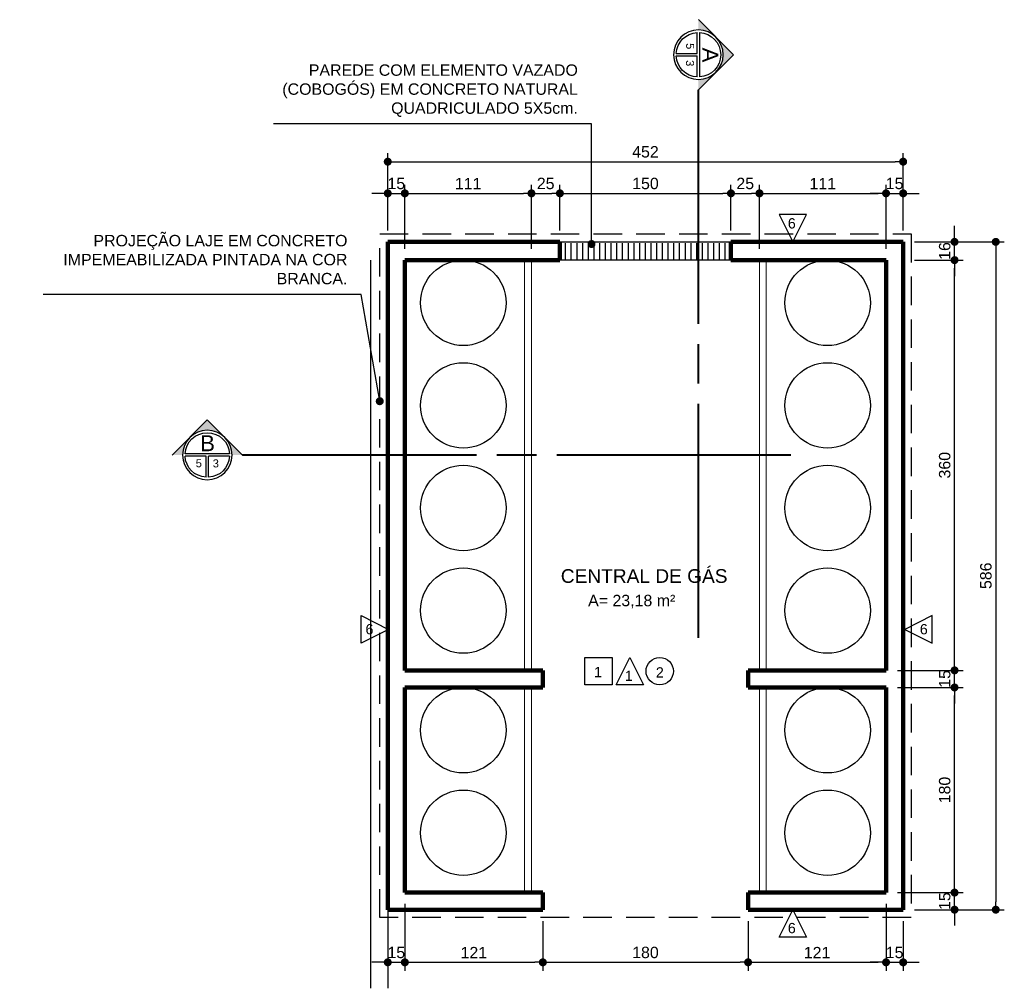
# Model space of a CAD drawing. Header units: metres. Extents: x -44 to 208, y -13 to 238.
# Tile 151 of 154: x 85.47 to 94.11, y 188.49 to 196.99. Entities that reach past the tile are written whole.
import ezdxf
from ezdxf.enums import TextEntityAlignment as Align

# ---------------------------------------------------------------- set-up
doc = ezdxf.new("R2010")
doc.units = ezdxf.units.M
doc.header["$MEASUREMENT"] = 0
doc.linetypes.add('HIDDEN', pattern=[0.375, 0.25, -0.125])
doc.layers.add('ALV-ALT', color=7, linetype='Continuous', lineweight=90)
doc.layers.add('VIS-V03', color=4, linetype='Continuous', lineweight=25)
for name, color, linetype in [('COTAS', 250, 'Continuous'), ('CTA-GER', 35, 'Continuous'), ('HTC-EST', 253, 'Continuous'), ('PRJ-GER', 1, 'HIDDEN'), ('SMB-GER', 9, 'Continuous'), ('TXT-AMB', 25, 'Continuous'), ('TXT-ESP', 40, 'Continuous'), ('VIS-V05', 31, 'Continuous')]:
    doc.layers.add(name, color=color, linetype=linetype)
doc.styles.add('ARIAL', font='arial.ttf')
doc.styles.add('Griffe', font='arial.ttf')
doc.styles.add('Texto Ambiente 1-50', font='arial.ttf', dxfattribs={"height": 0.12})
doc.styles.add('Texto Cota', font='arial.ttf')
doc.styles.add('Texto Especificacao 1-50', font='arial.ttf', dxfattribs={"height": 0.1})
doc.dimstyles.new('ARQ-1-50', dxfattribs={"dimscale": 0, "dimtxt": 0.1, "dimasz": 0.07, "dimexe": 0.075, "dimexo": 0.1, "dimgap": 0.035, "dimtad": 1, "dimdec": 0, "dimlfac": 100, "dimzin": 1, "dimdsep": 46, "dimtxsty": 'Texto Cota', "dimblk": 'DOT', "dimcen": 0.1, "dimclrd": 256, "dimclre": 256, "dimclrt": 15, "dimaunit": 1, "dimadec": 0, "dimazin": 0, "dimtfac": 1.8, "dimtdec": 0, "dimtix": 1, "dimtmove": 2, "dimatfit": 1, "dimldrblk": 'DOT', "dimfxl": 1, "dimtolj": 1, "dimtzin": 4, "dimlwd": -1, "dimarcsym": 0})

# ---------------------------------------------------------------- blocks, each defined once
blk = doc.blocks.new('_DOT')
at = {"color": 0, "linetype": 'ByBlock'}
blk.add_line((-0.5, 0), (-1, 0), dxfattribs=at)
at = {"color": 0, "linetype": 'ByBlock', "const_width": 0.5}
blk.add_lwpolyline([(-0.25, 0, 1), (0.25, 0, 1)], format="xyb", close=True, dxfattribs=at)
blk = doc.blocks.new('Corte dir-cima')
h = blk.add_hatch(color=256)
h.dxf.hatch_style = 1
h.paths.add_polyline_path([(8.189, 0.439), (7.75, 0.879), (7.311, 0.439, -0.414214)])
h = blk.add_hatch(color=256)
h.dxf.hatch_style = 1
h.paths.add_polyline_path([(7.311, 0.439, 0.198912), (7.129, 0), (6.871, 0)])
h = blk.add_hatch(color=256)
h.dxf.hatch_style = 1
h.paths.add_polyline_path([(8.189, 0.439), (8.629, 0), (8.371, 0, 0.198912)])
for p, q in [((6.871, 0), (7.75, 0.879)), ((8.629, 0), (7.75, 0.879)), ((7.192, 0.031), (8.308, 0.031)), ((7.129, -0.031), (7.129, -0.031)), ((7.192, -0.031), (7.719, -0.031)), ((7.719, -0.559), (7.719, -0.031)), ((7.781, -0.031), (8.308, -0.031)), ((7.781, -0.559), (7.781, -0.031))]:
    blk.add_line(p, q)
at = {"const_width": 0.05}
for points in [[(-6.871, 0), (-1, 0)], [(-0.5, 0), (0.5, 0)], [(1, 0), (6.871, 0)]]:
    blk.add_lwpolyline(points, dxfattribs=at)
blk.add_circle((7.75, 0), 0.621)
for start, end in [(3.1847, 176.8153), (183.1847, 266.8153), (273.1847, 356.8153)]:
    blk.add_arc((7.75, 0), 0.559, start, end)
at = {"style": 'Griffe'}
for tag, height, p in [('A', 0.4, (7.75, 0.295)), ('B', 0.2, (7.537, -0.213)), ('C', 0.2, (7.963, -0.213))]:
    blk.add_attdef(tag, text='', height=height, dxfattribs=at).set_placement(p, align=Align.MIDDLE_CENTER)
blk = doc.blocks.new('*D4392')
at = {"layer": 'CTA-GER', "transparency": 16777216}
for p, q in [((93.6718, 189.4041), (93.6718, 189.4741)), ((93.6718, 189.1841), (93.6718, 189.3341)), ((93.6718, 189.1141), (93.6718, 189.0441))]:
    blk.add_line(p, q, dxfattribs=at)
at = {"layer": 'CTA-GER', "lineweight": -2, "transparency": 16777216}
for p, q in [((93.1711, 189.3341), (93.7468, 189.3341)), ((93.3211, 189.1841), (93.7468, 189.1841))]:
    blk.add_line(p, q, dxfattribs=at)
at = {"layer": 'Defpoints', "color": 0, "transparency": 16777216}
for p in [(93.0711, 189.3341), (93.6718, 189.3341), (93.2211, 189.1841)]:
    blk.add_point(p, dxfattribs=at)
at = {"layer": 'CTA-GER', "transparency": 16777216, "xscale": 0.07, "yscale": 0.07, "zscale": 0.07}
for p, rotation in [((93.6718, 189.3341), 270), ((93.6718, 189.1841), 90)]:
    blk.add_blockref('_DOT', p, dxfattribs=dict(at, rotation=rotation))
at = {"layer": 'CTA-GER', "color": 15, "transparency": 16777216, "insert": (93.5858, 189.2591), "char_height": 0.1, "attachment_point": 5, "rotation": 90, "style": 'Texto Cota'}
blk.add_mtext('\\A1;15', dxfattribs=at)
blk = doc.blocks.new('*D4393')
at = {"layer": 'CTA-GER', "lineweight": -2, "transparency": 16777216}
for p, q in [((93.1711, 191.1341), (93.7468, 191.1341)), ((93.1711, 189.3341), (93.7468, 189.3341))]:
    blk.add_line(p, q, dxfattribs=at)
at = {"layer": 'CTA-GER', "transparency": 16777216}
blk.add_line((93.6718, 189.4041), (93.6718, 191.0641), dxfattribs=at)
at = {"layer": 'Defpoints', "color": 0, "transparency": 16777216}
for p in [(93.0711, 191.1341), (93.6718, 191.1341), (93.0711, 189.3341)]:
    blk.add_point(p, dxfattribs=at)
at = {"layer": 'CTA-GER', "transparency": 16777216, "xscale": 0.07, "yscale": 0.07, "zscale": 0.07}
for p, rotation in [((93.6718, 191.1341), 90), ((93.6718, 189.3341), 270)]:
    blk.add_blockref('_DOT', p, dxfattribs=dict(at, rotation=rotation))
at = {"layer": 'CTA-GER', "color": 15, "transparency": 16777216, "insert": (93.5858, 190.2341), "char_height": 0.1, "attachment_point": 5, "rotation": 90, "style": 'Texto Cota'}
blk.add_mtext('\\A1;180', dxfattribs=at)
blk = doc.blocks.new('*D4394')
at = {"layer": 'CTA-GER', "transparency": 16777216}
for p, q in [((93.6718, 191.3541), (93.6718, 191.4241)), ((93.6718, 191.1341), (93.6718, 191.2841)), ((93.6718, 191.0641), (93.6718, 190.9941))]:
    blk.add_line(p, q, dxfattribs=at)
at = {"layer": 'CTA-GER', "lineweight": -2, "transparency": 16777216}
for p, q in [((93.1711, 191.2841), (93.7468, 191.2841)), ((93.1711, 191.1341), (93.7468, 191.1341))]:
    blk.add_line(p, q, dxfattribs=at)
at = {"layer": 'Defpoints', "color": 0, "transparency": 16777216}
for p in [(93.0711, 191.2841), (93.6718, 191.2841), (93.0711, 191.1341)]:
    blk.add_point(p, dxfattribs=at)
at = {"layer": 'CTA-GER', "transparency": 16777216, "xscale": 0.07, "yscale": 0.07, "zscale": 0.07}
for p, rotation in [((93.6718, 191.2841), 270), ((93.6718, 191.1341), 90)]:
    blk.add_blockref('_DOT', p, dxfattribs=dict(at, rotation=rotation))
at = {"layer": 'CTA-GER', "color": 15, "transparency": 16777216, "insert": (93.5858, 191.2091), "char_height": 0.1, "attachment_point": 5, "rotation": 90, "style": 'Texto Cota'}
blk.add_mtext('\\A1;15', dxfattribs=at)
blk = doc.blocks.new('*D4395')
at = {"layer": 'CTA-GER', "lineweight": -2, "transparency": 16777216}
for p, q in [((93.3211, 194.8841), (93.7468, 194.8841)), ((93.1711, 191.2841), (93.7468, 191.2841))]:
    blk.add_line(p, q, dxfattribs=at)
at = {"layer": 'CTA-GER', "transparency": 16777216}
blk.add_line((93.6718, 191.3541), (93.6718, 194.8141), dxfattribs=at)
at = {"layer": 'Defpoints', "color": 0, "transparency": 16777216}
for p in [(93.2211, 194.8841), (93.6718, 194.8841), (93.0711, 191.2841)]:
    blk.add_point(p, dxfattribs=at)
at = {"layer": 'CTA-GER', "transparency": 16777216, "xscale": 0.07, "yscale": 0.07, "zscale": 0.07}
for p, rotation in [((93.6718, 194.8841), 90), ((93.6718, 191.2841), 270)]:
    blk.add_blockref('_DOT', p, dxfattribs=dict(at, rotation=rotation))
at = {"layer": 'CTA-GER', "color": 15, "transparency": 16777216, "insert": (93.5857, 193.0841), "char_height": 0.1, "attachment_point": 5, "rotation": 90, "style": 'Texto Cota'}
blk.add_mtext('\\A1;360', dxfattribs=at)
blk = doc.blocks.new('*D4396')
at = {"layer": 'CTA-GER', "transparency": 16777216}
for p, q in [((93.6718, 195.1141), (93.6718, 195.1841)), ((93.6718, 194.8841), (93.6718, 195.0441)), ((93.6718, 194.8141), (93.6718, 194.7441))]:
    blk.add_line(p, q, dxfattribs=at)
at = {"layer": 'CTA-GER', "lineweight": -2, "transparency": 16777216}
for p, q in [((93.3211, 195.0441), (93.7468, 195.0441)), ((93.3211, 194.8841), (93.7468, 194.8841))]:
    blk.add_line(p, q, dxfattribs=at)
at = {"layer": 'Defpoints', "color": 0, "transparency": 16777216}
for p in [(93.2211, 195.0441), (93.6718, 195.0441), (93.2211, 194.8841)]:
    blk.add_point(p, dxfattribs=at)
at = {"layer": 'CTA-GER', "transparency": 16777216, "xscale": 0.07, "yscale": 0.07, "zscale": 0.07}
for p, rotation in [((93.6718, 195.0441), 270), ((93.6718, 194.8841), 90)]:
    blk.add_blockref('_DOT', p, dxfattribs=dict(at, rotation=rotation))
at = {"layer": 'CTA-GER', "color": 15, "transparency": 16777216, "insert": (93.5858, 194.9641), "char_height": 0.1, "attachment_point": 5, "rotation": 90, "style": 'Texto Cota'}
blk.add_mtext('\\A1;16', dxfattribs=at)
blk = doc.blocks.new('*D4397')
at = {"layer": 'CTA-GER', "lineweight": -2, "transparency": 16777216}
for p, q in [((88.8511, 189.2341), (88.8511, 188.6472)), ((88.7011, 189.0841), (88.7011, 188.6472))]:
    blk.add_line(p, q, dxfattribs=at)
at = {"layer": 'CTA-GER', "transparency": 16777216}
for p, q in [((88.6311, 188.7222), (88.5611, 188.7222)), ((88.7011, 188.7222), (88.8511, 188.7222)), ((88.9211, 188.7222), (88.9911, 188.7222))]:
    blk.add_line(p, q, dxfattribs=at)
at = {"layer": 'Defpoints', "color": 0, "transparency": 16777216}
for p in [(88.8511, 189.3341), (88.7011, 189.1841), (88.8511, 188.7222)]:
    blk.add_point(p, dxfattribs=at)
at = {"layer": 'CTA-GER', "transparency": 16777216, "xscale": 0.07, "yscale": 0.07, "zscale": 0.07}
blk.add_blockref('_DOT', (88.7011, 188.7222), dxfattribs=at)
at = {"layer": 'CTA-GER', "transparency": 16777216, "xscale": 0.07, "yscale": 0.07, "zscale": 0.07, "rotation": 180}
blk.add_blockref('_DOT', (88.8511, 188.7222), dxfattribs=at)
at = {"layer": 'CTA-GER', "color": 15, "transparency": 16777216, "insert": (88.7761, 188.8082), "char_height": 0.1, "attachment_point": 5, "style": 'Texto Cota'}
blk.add_mtext('\\A1;15', dxfattribs=at)
blk = doc.blocks.new('*D4398')
at = {"layer": 'CTA-GER', "lineweight": -2, "transparency": 16777216}
for p, q in [((88.8511, 189.2341), (88.8511, 188.6472)), ((90.0611, 189.0841), (90.0611, 188.6472))]:
    blk.add_line(p, q, dxfattribs=at)
at = {"layer": 'CTA-GER', "transparency": 16777216}
blk.add_line((88.9211, 188.7222), (89.9911, 188.7222), dxfattribs=at)
at = {"layer": 'Defpoints', "color": 0, "transparency": 16777216}
for p in [(88.8511, 189.3341), (90.0611, 189.1841), (90.0611, 188.7222)]:
    blk.add_point(p, dxfattribs=at)
at = {"layer": 'CTA-GER', "transparency": 16777216, "xscale": 0.07, "yscale": 0.07, "zscale": 0.07, "rotation": 180}
blk.add_blockref('_DOT', (88.8511, 188.7222), dxfattribs=at)
at = {"layer": 'CTA-GER', "transparency": 16777216, "xscale": 0.07, "yscale": 0.07, "zscale": 0.07}
blk.add_blockref('_DOT', (90.0611, 188.7222), dxfattribs=at)
at = {"layer": 'CTA-GER', "color": 15, "transparency": 16777216, "insert": (89.4561, 188.8074), "char_height": 0.1, "attachment_point": 5, "style": 'Texto Cota'}
blk.add_mtext('\\A1;121', dxfattribs=at)
blk = doc.blocks.new('*D4399')
at = {"layer": 'CTA-GER', "lineweight": -2, "transparency": 16777216}
for p, q in [((90.0611, 189.0841), (90.0611, 188.6472)), ((91.8611, 189.0841), (91.8611, 188.6472))]:
    blk.add_line(p, q, dxfattribs=at)
at = {"layer": 'CTA-GER', "transparency": 16777216}
blk.add_line((90.1311, 188.7222), (91.7911, 188.7222), dxfattribs=at)
at = {"layer": 'Defpoints', "color": 0, "transparency": 16777216}
for p in [(90.0611, 189.1841), (91.8611, 189.1841), (91.8611, 188.7222)]:
    blk.add_point(p, dxfattribs=at)
at = {"layer": 'CTA-GER', "transparency": 16777216, "xscale": 0.07, "yscale": 0.07, "zscale": 0.07, "rotation": 180}
blk.add_blockref('_DOT', (90.0611, 188.7222), dxfattribs=at)
at = {"layer": 'CTA-GER', "transparency": 16777216, "xscale": 0.07, "yscale": 0.07, "zscale": 0.07}
blk.add_blockref('_DOT', (91.8611, 188.7222), dxfattribs=at)
at = {"layer": 'CTA-GER', "color": 15, "transparency": 16777216, "insert": (90.9611, 188.8082), "char_height": 0.1, "attachment_point": 5, "style": 'Texto Cota'}
blk.add_mtext('\\A1;180', dxfattribs=at)
blk = doc.blocks.new('*D4400')
at = {"layer": 'CTA-GER', "lineweight": -2, "transparency": 16777216}
for p, q in [((93.0711, 189.2341), (93.0711, 188.6472)), ((91.8611, 189.0841), (91.8611, 188.6472))]:
    blk.add_line(p, q, dxfattribs=at)
at = {"layer": 'CTA-GER', "transparency": 16777216}
blk.add_line((91.9311, 188.7222), (93.0011, 188.7222), dxfattribs=at)
at = {"layer": 'Defpoints', "color": 0, "transparency": 16777216}
for p in [(93.0711, 189.3341), (91.8611, 189.1841), (93.0711, 188.7222)]:
    blk.add_point(p, dxfattribs=at)
at = {"layer": 'CTA-GER', "transparency": 16777216, "xscale": 0.07, "yscale": 0.07, "zscale": 0.07, "rotation": 180}
blk.add_blockref('_DOT', (91.8611, 188.7222), dxfattribs=at)
at = {"layer": 'CTA-GER', "transparency": 16777216, "xscale": 0.07, "yscale": 0.07, "zscale": 0.07}
blk.add_blockref('_DOT', (93.0711, 188.7222), dxfattribs=at)
at = {"layer": 'CTA-GER', "color": 15, "transparency": 16777216, "insert": (92.4661, 188.8074), "char_height": 0.1, "attachment_point": 5, "style": 'Texto Cota'}
blk.add_mtext('\\A1;121', dxfattribs=at)
blk = doc.blocks.new('*D4401')
at = {"layer": 'CTA-GER', "lineweight": -2, "transparency": 16777216}
for p, q in [((93.0711, 189.2341), (93.0711, 188.6472)), ((93.2211, 189.0841), (93.2211, 188.6472))]:
    blk.add_line(p, q, dxfattribs=at)
at = {"layer": 'CTA-GER', "transparency": 16777216}
for p, q in [((93.0011, 188.7222), (92.9311, 188.7222)), ((93.0711, 188.7222), (93.2211, 188.7222)), ((93.2911, 188.7222), (93.3611, 188.7222))]:
    blk.add_line(p, q, dxfattribs=at)
at = {"layer": 'Defpoints', "color": 0, "transparency": 16777216}
for p in [(93.0711, 189.3341), (93.2211, 189.1841), (93.2211, 188.7222)]:
    blk.add_point(p, dxfattribs=at)
at = {"layer": 'CTA-GER', "transparency": 16777216, "xscale": 0.07, "yscale": 0.07, "zscale": 0.07}
blk.add_blockref('_DOT', (93.0711, 188.7222), dxfattribs=at)
at = {"layer": 'CTA-GER', "transparency": 16777216, "xscale": 0.07, "yscale": 0.07, "zscale": 0.07, "rotation": 180}
blk.add_blockref('_DOT', (93.2211, 188.7222), dxfattribs=at)
at = {"layer": 'CTA-GER', "color": 15, "transparency": 16777216, "insert": (93.1461, 188.8082), "char_height": 0.1, "attachment_point": 5, "style": 'Texto Cota'}
blk.add_mtext('\\A1;15', dxfattribs=at)
blk = doc.blocks.new('*D4402')
at = {"layer": 'CTA-GER', "lineweight": -2, "transparency": 16777216}
for p, q in [((88.7011, 195.1441), (88.7011, 195.545)), ((88.8511, 194.9841), (88.8511, 195.545))]:
    blk.add_line(p, q, dxfattribs=at)
at = {"layer": 'CTA-GER', "transparency": 16777216}
for p, q in [((88.6311, 195.47), (88.5611, 195.47)), ((88.7011, 195.47), (88.8511, 195.47)), ((88.9211, 195.47), (88.9911, 195.47))]:
    blk.add_line(p, q, dxfattribs=at)
at = {"layer": 'Defpoints', "color": 0, "transparency": 16777216}
for p in [(88.8511, 195.47), (88.7011, 195.0441), (88.8511, 194.8841)]:
    blk.add_point(p, dxfattribs=at)
at = {"layer": 'CTA-GER', "transparency": 16777216, "xscale": 0.07, "yscale": 0.07, "zscale": 0.07}
blk.add_blockref('_DOT', (88.7011, 195.47), dxfattribs=at)
at = {"layer": 'CTA-GER', "transparency": 16777216, "xscale": 0.07, "yscale": 0.07, "zscale": 0.07, "rotation": 180}
blk.add_blockref('_DOT', (88.8511, 195.47), dxfattribs=at)
at = {"layer": 'CTA-GER', "color": 15, "transparency": 16777216, "insert": (88.7761, 195.556), "char_height": 0.1, "attachment_point": 5, "style": 'Texto Cota'}
blk.add_mtext('\\A1;15', dxfattribs=at)
blk = doc.blocks.new('*D4403')
at = {"layer": 'CTA-GER', "lineweight": -2, "transparency": 16777216}
for p, q in [((88.8511, 194.9841), (88.8511, 195.545)), ((89.9611, 194.9841), (89.9611, 195.545))]:
    blk.add_line(p, q, dxfattribs=at)
at = {"layer": 'CTA-GER', "transparency": 16777216}
blk.add_line((88.9211, 195.47), (89.8911, 195.47), dxfattribs=at)
at = {"layer": 'Defpoints', "color": 0, "transparency": 16777216}
for p in [(89.9611, 195.47), (88.8511, 194.8841), (89.9611, 194.8841)]:
    blk.add_point(p, dxfattribs=at)
at = {"layer": 'CTA-GER', "transparency": 16777216, "xscale": 0.07, "yscale": 0.07, "zscale": 0.07, "rotation": 180}
blk.add_blockref('_DOT', (88.8511, 195.47), dxfattribs=at)
at = {"layer": 'CTA-GER', "transparency": 16777216, "xscale": 0.07, "yscale": 0.07, "zscale": 0.07}
blk.add_blockref('_DOT', (89.9611, 195.47), dxfattribs=at)
at = {"layer": 'CTA-GER', "color": 15, "transparency": 16777216, "insert": (89.4061, 195.5552), "char_height": 0.1, "attachment_point": 5, "style": 'Texto Cota'}
blk.add_mtext('\\A1;111', dxfattribs=at)
blk = doc.blocks.new('*D4404')
at = {"layer": 'CTA-GER', "lineweight": -2, "transparency": 16777216}
for p, q in [((89.9611, 194.9841), (89.9611, 195.545)), ((90.2111, 195.1441), (90.2111, 195.545))]:
    blk.add_line(p, q, dxfattribs=at)
at = {"layer": 'CTA-GER', "transparency": 16777216}
blk.add_line((90.0311, 195.47), (90.1411, 195.47), dxfattribs=at)
at = {"layer": 'Defpoints', "color": 0, "transparency": 16777216}
for p in [(90.2111, 195.47), (90.2111, 195.0441), (89.9611, 194.8841)]:
    blk.add_point(p, dxfattribs=at)
at = {"layer": 'CTA-GER', "transparency": 16777216, "xscale": 0.07, "yscale": 0.07, "zscale": 0.07, "rotation": 180}
blk.add_blockref('_DOT', (89.9611, 195.47), dxfattribs=at)
at = {"layer": 'CTA-GER', "transparency": 16777216, "xscale": 0.07, "yscale": 0.07, "zscale": 0.07}
blk.add_blockref('_DOT', (90.2111, 195.47), dxfattribs=at)
at = {"layer": 'CTA-GER', "color": 15, "transparency": 16777216, "insert": (90.0861, 195.556), "char_height": 0.1, "attachment_point": 5, "style": 'Texto Cota'}
blk.add_mtext('\\A1;25', dxfattribs=at)
blk = doc.blocks.new('*D4405')
at = {"layer": 'CTA-GER', "lineweight": -2, "transparency": 16777216}
for p, q in [((90.2111, 195.1441), (90.2111, 195.545)), ((91.7111, 195.1441), (91.7111, 195.545))]:
    blk.add_line(p, q, dxfattribs=at)
at = {"layer": 'CTA-GER', "transparency": 16777216}
blk.add_line((90.2811, 195.47), (91.6411, 195.47), dxfattribs=at)
at = {"layer": 'Defpoints', "color": 0, "transparency": 16777216}
for p in [(91.7111, 195.47), (90.2111, 195.0441), (91.7111, 195.0441)]:
    blk.add_point(p, dxfattribs=at)
at = {"layer": 'CTA-GER', "transparency": 16777216, "xscale": 0.07, "yscale": 0.07, "zscale": 0.07, "rotation": 180}
blk.add_blockref('_DOT', (90.2111, 195.47), dxfattribs=at)
at = {"layer": 'CTA-GER', "transparency": 16777216, "xscale": 0.07, "yscale": 0.07, "zscale": 0.07}
blk.add_blockref('_DOT', (91.7111, 195.47), dxfattribs=at)
at = {"layer": 'CTA-GER', "color": 15, "transparency": 16777216, "insert": (90.9611, 195.556), "char_height": 0.1, "attachment_point": 5, "style": 'Texto Cota'}
blk.add_mtext('\\A1;150', dxfattribs=at)
blk = doc.blocks.new('*D4406')
at = {"layer": 'CTA-GER', "lineweight": -2, "transparency": 16777216}
for p, q in [((91.7111, 195.1441), (91.7111, 195.545)), ((91.9611, 194.9841), (91.9611, 195.545))]:
    blk.add_line(p, q, dxfattribs=at)
at = {"layer": 'CTA-GER', "transparency": 16777216}
blk.add_line((91.7811, 195.47), (91.8911, 195.47), dxfattribs=at)
at = {"layer": 'Defpoints', "color": 0, "transparency": 16777216}
for p in [(91.9611, 195.47), (91.7111, 195.0441), (91.9611, 194.8841)]:
    blk.add_point(p, dxfattribs=at)
at = {"layer": 'CTA-GER', "transparency": 16777216, "xscale": 0.07, "yscale": 0.07, "zscale": 0.07, "rotation": 180}
blk.add_blockref('_DOT', (91.7111, 195.47), dxfattribs=at)
at = {"layer": 'CTA-GER', "transparency": 16777216, "xscale": 0.07, "yscale": 0.07, "zscale": 0.07}
blk.add_blockref('_DOT', (91.9611, 195.47), dxfattribs=at)
at = {"layer": 'CTA-GER', "color": 15, "transparency": 16777216, "insert": (91.8361, 195.556), "char_height": 0.1, "attachment_point": 5, "style": 'Texto Cota'}
blk.add_mtext('\\A1;25', dxfattribs=at)
blk = doc.blocks.new('*D4407')
at = {"layer": 'CTA-GER', "lineweight": -2, "transparency": 16777216}
for p, q in [((91.9611, 194.9841), (91.9611, 195.545)), ((93.0711, 194.9841), (93.0711, 195.545))]:
    blk.add_line(p, q, dxfattribs=at)
at = {"layer": 'CTA-GER', "transparency": 16777216}
blk.add_line((92.0311, 195.47), (93.0011, 195.47), dxfattribs=at)
at = {"layer": 'Defpoints', "color": 0, "transparency": 16777216}
for p in [(93.0711, 195.47), (91.9611, 194.8841), (93.0711, 194.8841)]:
    blk.add_point(p, dxfattribs=at)
at = {"layer": 'CTA-GER', "transparency": 16777216, "xscale": 0.07, "yscale": 0.07, "zscale": 0.07, "rotation": 180}
blk.add_blockref('_DOT', (91.9611, 195.47), dxfattribs=at)
at = {"layer": 'CTA-GER', "transparency": 16777216, "xscale": 0.07, "yscale": 0.07, "zscale": 0.07}
blk.add_blockref('_DOT', (93.0711, 195.47), dxfattribs=at)
at = {"layer": 'CTA-GER', "color": 15, "transparency": 16777216, "insert": (92.5161, 195.5552), "char_height": 0.1, "attachment_point": 5, "style": 'Texto Cota'}
blk.add_mtext('\\A1;111', dxfattribs=at)
blk = doc.blocks.new('*D4408')
at = {"layer": 'CTA-GER', "lineweight": -2, "transparency": 16777216}
for p, q in [((93.0711, 194.9841), (93.0711, 195.545)), ((93.2211, 195.1441), (93.2211, 195.545))]:
    blk.add_line(p, q, dxfattribs=at)
at = {"layer": 'CTA-GER', "transparency": 16777216}
for p, q in [((93.0011, 195.47), (92.9311, 195.47)), ((93.0711, 195.47), (93.2211, 195.47)), ((93.2911, 195.47), (93.3611, 195.47))]:
    blk.add_line(p, q, dxfattribs=at)
at = {"layer": 'Defpoints', "color": 0, "transparency": 16777216}
for p in [(93.2211, 195.47), (93.2211, 195.0441), (93.0711, 194.8841)]:
    blk.add_point(p, dxfattribs=at)
at = {"layer": 'CTA-GER', "transparency": 16777216, "xscale": 0.07, "yscale": 0.07, "zscale": 0.07}
blk.add_blockref('_DOT', (93.0711, 195.47), dxfattribs=at)
at = {"layer": 'CTA-GER', "transparency": 16777216, "xscale": 0.07, "yscale": 0.07, "zscale": 0.07, "rotation": 180}
blk.add_blockref('_DOT', (93.2211, 195.47), dxfattribs=at)
at = {"layer": 'CTA-GER', "color": 15, "transparency": 16777216, "insert": (93.1461, 195.556), "char_height": 0.1, "attachment_point": 5, "style": 'Texto Cota'}
blk.add_mtext('\\A1;15', dxfattribs=at)
blk = doc.blocks.new('*D4409')
at = {"layer": 'CTA-GER', "lineweight": -2, "transparency": 16777216}
for p, q in [((88.7011, 195.1441), (88.7011, 195.8227)), ((93.2211, 195.1441), (93.2211, 195.8227))]:
    blk.add_line(p, q, dxfattribs=at)
at = {"layer": 'CTA-GER', "transparency": 16777216}
blk.add_line((88.7711, 195.7477), (93.1511, 195.7477), dxfattribs=at)
at = {"layer": 'Defpoints', "color": 0, "transparency": 16777216}
for p in [(93.2211, 195.7477), (88.7011, 195.0441), (93.2211, 195.0441)]:
    blk.add_point(p, dxfattribs=at)
at = {"layer": 'CTA-GER', "transparency": 16777216, "xscale": 0.07, "yscale": 0.07, "zscale": 0.07, "rotation": 180}
blk.add_blockref('_DOT', (88.7011, 195.7477), dxfattribs=at)
at = {"layer": 'CTA-GER', "transparency": 16777216, "xscale": 0.07, "yscale": 0.07, "zscale": 0.07}
blk.add_blockref('_DOT', (93.2211, 195.7477), dxfattribs=at)
at = {"layer": 'CTA-GER', "color": 15, "transparency": 16777216, "insert": (90.9611, 195.8337), "char_height": 0.1, "attachment_point": 5, "style": 'Texto Cota'}
blk.add_mtext('\\A1;452', dxfattribs=at)
blk = doc.blocks.new('*D4410')
at = {"layer": 'CTA-GER', "lineweight": -2, "transparency": 16777216}
for p, q in [((93.3211, 195.0441), (94.1081, 195.0441)), ((93.3211, 189.1841), (94.1081, 189.1841))]:
    blk.add_line(p, q, dxfattribs=at)
at = {"layer": 'CTA-GER', "transparency": 16777216}
blk.add_line((94.0331, 194.9741), (94.0331, 189.2541), dxfattribs=at)
at = {"layer": 'Defpoints', "color": 0, "transparency": 16777216}
for p in [(93.2211, 195.0441), (93.2211, 189.1841), (94.0331, 189.1841)]:
    blk.add_point(p, dxfattribs=at)
at = {"layer": 'CTA-GER', "transparency": 16777216, "xscale": 0.07, "yscale": 0.07, "zscale": 0.07}
for p, rotation in [((94.0331, 195.0441), 90), ((94.0331, 189.1841), 270)]:
    blk.add_blockref('_DOT', p, dxfattribs=dict(at, rotation=rotation))
at = {"layer": 'CTA-GER', "color": 15, "transparency": 16777216, "insert": (93.947, 192.1141), "char_height": 0.1, "attachment_point": 5, "rotation": 90, "style": 'Texto Cota'}
blk.add_mtext('\\A1;586', dxfattribs=at)

msp = doc.modelspace()

# ---------------------------------------------------------------- linework, layer by layer
at = {"layer": 'ALV-ALT'}
for p, q in [((88.7011, 189.1841), (88.7011, 195.0441)), ((90.2111, 195.0441), (88.7011, 195.0441)), ((90.2111, 195.0441), (90.2111, 194.8841)), ((91.7111, 195.0441), (93.2211, 195.0441)), ((91.7111, 195.0441), (91.7111, 194.8841)), ((93.2211, 189.1841), (93.2211, 195.0441)), ((88.8511, 191.2841), (88.8511, 194.8841)), ((90.2111, 194.8841), (88.8511, 194.8841)), ((91.7111, 194.8841), (93.0711, 194.8841)), ((93.0711, 191.2841), (93.0711, 194.8841)), ((90.0611, 191.2841), (88.8511, 191.2841)), ((90.0611, 191.1341), (90.0611, 191.2841)), ((91.8611, 191.2841), (93.0711, 191.2841)), ((91.8611, 191.1341), (91.8611, 191.2841)), ((88.8511, 189.3341), (88.8511, 191.1341)), ((90.0611, 191.1341), (88.8511, 191.1341)), ((91.8611, 191.1341), (93.0711, 191.1341)), ((93.0711, 189.3341), (93.0711, 191.1341)), ((90.0611, 189.3341), (88.8511, 189.3341)), ((90.0611, 189.3341), (90.0611, 189.1841)), ((91.8611, 189.3341), (93.0711, 189.3341)), ((91.8611, 189.3341), (91.8611, 189.1841)), ((90.0611, 189.1841), (88.7011, 189.1841)), ((91.8611, 189.1841), (93.2211, 189.1841))]:
    msp.add_line(p, q, dxfattribs=at)
at = {"layer": 'COTAS'}
for centre in [(89.3639, 194.5091), (92.5584, 194.5091), (89.3639, 193.6091), (92.5584, 193.6091), (89.3639, 192.7091), (92.5584, 192.7091), (89.3639, 191.8091), (92.5584, 191.8091), (89.3639, 190.7591), (92.5584, 190.7591), (89.3639, 189.8591), (92.5584, 189.8591)]:
    msp.add_circle(centre, 0.375, dxfattribs=at)
at = {"layer": 'HTC-EST'}
for p, q in [((88.5511, 194.8841), (88.5511, 188.4941)), ((88.7011, 194.8841), (88.7011, 188.4941))]:
    msp.add_line(p, q, dxfattribs=at)
at = {"layer": 'PRJ-GER'}
msp.add_lwpolyline([(88.6311, 195.1141), (93.2911, 195.1141), (93.2911, 189.1141), (88.6311, 189.1141)], close=True, dxfattribs=at)
at = {"layer": 'TXT-ESP'}
for points in [[(92.373, 195.2841), (92.133, 195.2841), (92.253, 195.0441), (92.253, 195.0441)], [(88.4666, 191.5241), (88.4666, 191.7641), (88.7066, 191.6441), (88.7066, 191.6441)], [(93.4752, 191.5241), (93.4752, 191.7641), (93.2352, 191.6441), (93.2352, 191.6441)], [(90.6686, 191.1582), (90.4286, 191.1582), (90.4286, 191.3982), (90.6686, 191.3982)], [(90.9441, 191.1582), (90.7041, 191.1582), (90.8241, 191.3982), (90.8241, 191.3982)], [(92.373, 188.9441), (92.133, 188.9441), (92.253, 189.1841), (92.253, 189.1841)]]:
    msp.add_lwpolyline(points, close=True, dxfattribs=at)
msp.add_circle((91.086, 191.2775), 0.12, dxfattribs=at)
at = {"layer": 'VIS-V03'}
for p, q in [((90.2111, 195.0441), (91.7111, 195.0441)), ((90.2111, 194.8841), (90.2111, 195.0341)), ((90.2611, 194.8841), (90.2611, 195.0341)), ((90.3111, 194.8841), (90.3111, 195.0341)), ((90.3611, 194.8841), (90.3611, 195.0341)), ((90.4111, 194.8841), (90.4111, 195.0341)), ((90.4611, 194.8841), (90.4611, 195.0341)), ((90.5111, 194.8841), (90.5111, 195.0341)), ((90.5611, 194.8841), (90.5611, 195.0341)), ((90.6111, 194.8841), (90.6111, 195.0341)), ((90.6611, 194.8841), (90.6611, 195.0341)), ((90.7111, 194.8841), (90.7111, 195.0341)), ((90.7611, 194.8841), (90.7611, 195.0341)), ((90.8111, 194.8841), (90.8111, 195.0341)), ((90.8611, 194.8841), (90.8611, 195.0341)), ((90.9111, 194.8841), (90.9111, 195.0341)), ((90.9611, 194.8841), (90.9611, 195.0341)), ((91.0111, 194.8841), (91.0111, 195.0341)), ((91.0611, 194.8841), (91.0611, 195.0341)), ((91.1111, 194.8841), (91.1111, 195.0341)), ((91.1611, 194.8841), (91.1611, 195.0341)), ((91.2111, 194.8841), (91.2111, 195.0341)), ((91.2611, 194.8841), (91.2611, 195.0341)), ((91.3111, 194.8841), (91.3111, 195.0341)), ((91.3611, 194.8841), (91.3611, 195.0341)), ((91.4111, 194.8841), (91.4111, 195.0341)), ((91.4611, 194.8841), (91.4611, 195.0341)), ((91.5111, 194.8841), (91.5111, 195.0341)), ((91.5611, 194.8841), (91.5611, 195.0341)), ((91.6111, 194.8841), (91.6111, 195.0341)), ((91.6611, 194.8841), (91.6611, 195.0341)), ((91.7111, 194.8841), (90.2111, 194.8841))]:
    msp.add_line(p, q, dxfattribs=at)
at = {"layer": 'VIS-V05', "lineweight": 5}
for p, q in [((89.9011, 191.2841), (89.9011, 194.8841)), ((89.9611, 191.2841), (89.9611, 194.8841)), ((91.9611, 191.2841), (91.9611, 194.8841)), ((91.9611, 191.2841), (91.9611, 194.8841)), ((92.0211, 191.2841), (92.0211, 194.8841)), ((89.9011, 189.3341), (89.9011, 191.1341)), ((89.9611, 189.3341), (89.9611, 191.1341)), ((91.9611, 189.3341), (91.9611, 191.1341)), ((92.0211, 189.3341), (92.0211, 191.1341))]:
    msp.add_line(p, q, dxfattribs=at)

# ---------------------------------------------------------------- block references
at = {"layer": 'SMB-GER'}
ref = msp.add_blockref('Corte dir-cima', (91.4257, 193.9738), dxfattribs=dict(at, xscale=-0.35, yscale=0.35, zscale=0.35, rotation=270))
ref.add_attrib('A', 'A', dxfattribs={"layer": '0', "height": 0.14, "rotation": 90, "style": 'Griffe', "text_generation_flag": 6}).set_placement((91.529, 196.6842), align=Align.MIDDLE_CENTER)
ref.add_attrib('B', '3', dxfattribs={"layer": '0', "height": 0.07, "rotation": 90, "style": 'Griffe', "text_generation_flag": 6}).set_placement((91.352, 196.6116), align=Align.MIDDLE_CENTER)
ref.add_attrib('C', '5', dxfattribs={"layer": '0', "height": 0.07, "rotation": 90, "style": 'Griffe', "text_generation_flag": 6}).set_placement((91.3532, 196.7609), align=Align.MIDDLE_CENTER)
ref = msp.add_blockref('Corte dir-cima', (89.8314, 193.1738), dxfattribs=dict(at, xscale=-0.35, yscale=0.35, zscale=0.35))
ref.add_attrib('A', 'B', dxfattribs={"layer": '0', "height": 0.14, "rotation": 180, "style": 'Griffe', "text_generation_flag": 6}).set_placement((87.1209, 193.2771), align=Align.MIDDLE_CENTER)
ref.add_attrib('B', '3', dxfattribs={"layer": '0', "height": 0.07, "rotation": 180, "style": 'Griffe', "text_generation_flag": 6}).set_placement((87.1935, 193.1001), align=Align.MIDDLE_CENTER)
ref.add_attrib('C', '5', dxfattribs={"layer": '0', "height": 0.07, "rotation": 180, "style": 'Griffe', "text_generation_flag": 6}).set_placement((87.0443, 193.1013), align=Align.MIDDLE_CENTER)

# ---------------------------------------------------------------- texts
at = {"layer": 'TXT-AMB', "insert": (90.2187, 192.172), "char_height": 0.12, "width": 2.887209, "attachment_point": 1, "style": 'Texto Ambiente 1-50'}
msp.add_mtext('CENTRAL DE GÁS', dxfattribs=at)
at = {"layer": 'TXT-ESP'}
for s, height, style, p in [('6', 0.09, 'ARIAL', (92.2096, 195.1617)), ('A= 23,18 m²', 0.1, 'Texto Especificacao 1-50', (90.4582, 191.8471)), ('6', 0.09, 'ARIAL', (88.5058, 191.6003)), ('6', 0.09, 'ARIAL', (93.3671, 191.6003)), ('1', 0.09, 'ARIAL', (90.5097, 191.224)), ('1', 0.09, 'ARIAL', (90.7807, 191.1918)), ('2', 0.09, 'ARIAL', (91.0521, 191.2213)), ('6', 0.09, 'ARIAL', (92.2096, 188.9777))]:
    msp.add_text(s, height=height, dxfattribs=dict(at, style=style)).set_placement(p)
at = {"layer": 'TXT-ESP', "char_height": 0.1, "width": 2.974864, "attachment_point": 3, "style": 'ARIAL'}
for s, insert in [('PAREDE COM ELEMENTO VAZADO (COBOGÓS) EM CONCRETO NATURAL QUADRICULADO 5X5cm.', (90.3684, 196.6014)), ('PROJEÇÃO LAJE EM CONCRETO IMPEMEABILIZADA PINTADA NA COR BRANCA.', (88.3478, 195.1052))]:
    msp.add_mtext(s, dxfattribs=dict(at, insert=insert))

# ---------------------------------------------------------------- dimensions: what is measured, and where the dimension line sits
at = {"layer": 'CTA-GER'}
for base, p1, p2, picture, middle in [((93.2211, 195.7477), (88.7011, 195.0441), (93.2211, 195.0441), '*D4409', (90.9611, 195.8337)), ((88.8511, 195.47), (88.7011, 195.0441), (88.8511, 194.8841), '*D4402', (88.7761, 195.556)), ((89.9611, 195.47), (88.8511, 194.8841), (89.9611, 194.8841), '*D4403', (89.4061, 195.5552)), ((90.2111, 195.47), (89.9611, 194.8841), (90.2111, 195.0441), '*D4404', (90.0861, 195.556)), ((91.7111, 195.47), (90.2111, 195.0441), (91.7111, 195.0441), '*D4405', (90.9611, 195.556)), ((91.9611, 195.47), (91.7111, 195.0441), (91.9611, 194.8841), '*D4406', (91.8361, 195.556)), ((93.0711, 195.47), (91.9611, 194.8841), (93.0711, 194.8841), '*D4407', (92.5161, 195.5552)), ((93.2211, 195.47), (93.0711, 194.8841), (93.2211, 195.0441), '*D4408', (93.1461, 195.556)), ((88.8511, 188.7222), (88.7011, 189.1841), (88.8511, 189.3341), '*D4397', (88.7761, 188.8082)), ((90.0611, 188.7222), (88.8511, 189.3341), (90.0611, 189.1841), '*D4398', (89.4561, 188.8074)), ((93.0711, 188.7222), (91.8611, 189.1841), (93.0711, 189.3341), '*D4400', (92.4661, 188.8074)), ((93.2211, 188.7222), (93.0711, 189.3341), (93.2211, 189.1841), '*D4401', (93.1461, 188.8082)), ((91.8611, 188.7222), (90.0611, 189.1841), (91.8611, 189.1841), '*D4399', (90.9611, 188.8082))]:
    dim = msp.add_linear_dim(base=base, p1=p1, p2=p2, dimstyle='ARQ-1-50', override={"dimscale": 1}, dxfattribs=at)
    dim.commit()
    dim.dimension.update_dxf_attribs({"geometry": picture, "text_midpoint": middle})
for base, p1, p2, picture, middle in [((93.6718, 195.0441), (93.2211, 194.8841), (93.2211, 195.0441), '*D4396', (93.5858, 194.9641)), ((94.0331, 189.1841), (93.2211, 195.0441), (93.2211, 189.1841), '*D4410', (93.947, 192.1141)), ((93.6718, 194.8841), (93.0711, 191.2841), (93.2211, 194.8841), '*D4395', (93.5857, 193.0841)), ((93.6718, 191.2841), (93.0711, 191.1341), (93.0711, 191.2841), '*D4394', (93.5858, 191.2091)), ((93.6718, 191.1341), (93.0711, 189.3341), (93.0711, 191.1341), '*D4393', (93.5858, 190.2341)), ((93.6718, 189.3341), (93.2211, 189.1841), (93.0711, 189.3341), '*D4392', (93.5858, 189.2591))]:
    dim = msp.add_linear_dim(base=base, p1=p1, p2=p2, angle=90, dimstyle='ARQ-1-50', override={"dimscale": 1}, dxfattribs=at)
    dim.commit()
    dim.dimension.update_dxf_attribs({"geometry": picture, "text_midpoint": middle})

# ---------------------------------------------------------------- leaders
for points in [[(90.4881, 195.0252), (90.4881, 196.0784), (87.6999, 196.0784)], [(88.6311, 193.6458), (88.4676, 194.5822), (85.6793, 194.5822)]]:
    msp.add_leader(points, dimstyle='ARQ-1-50', override={"dimscale": 1}, dxfattribs=at)

doc.saveas('drawing.dxf')
